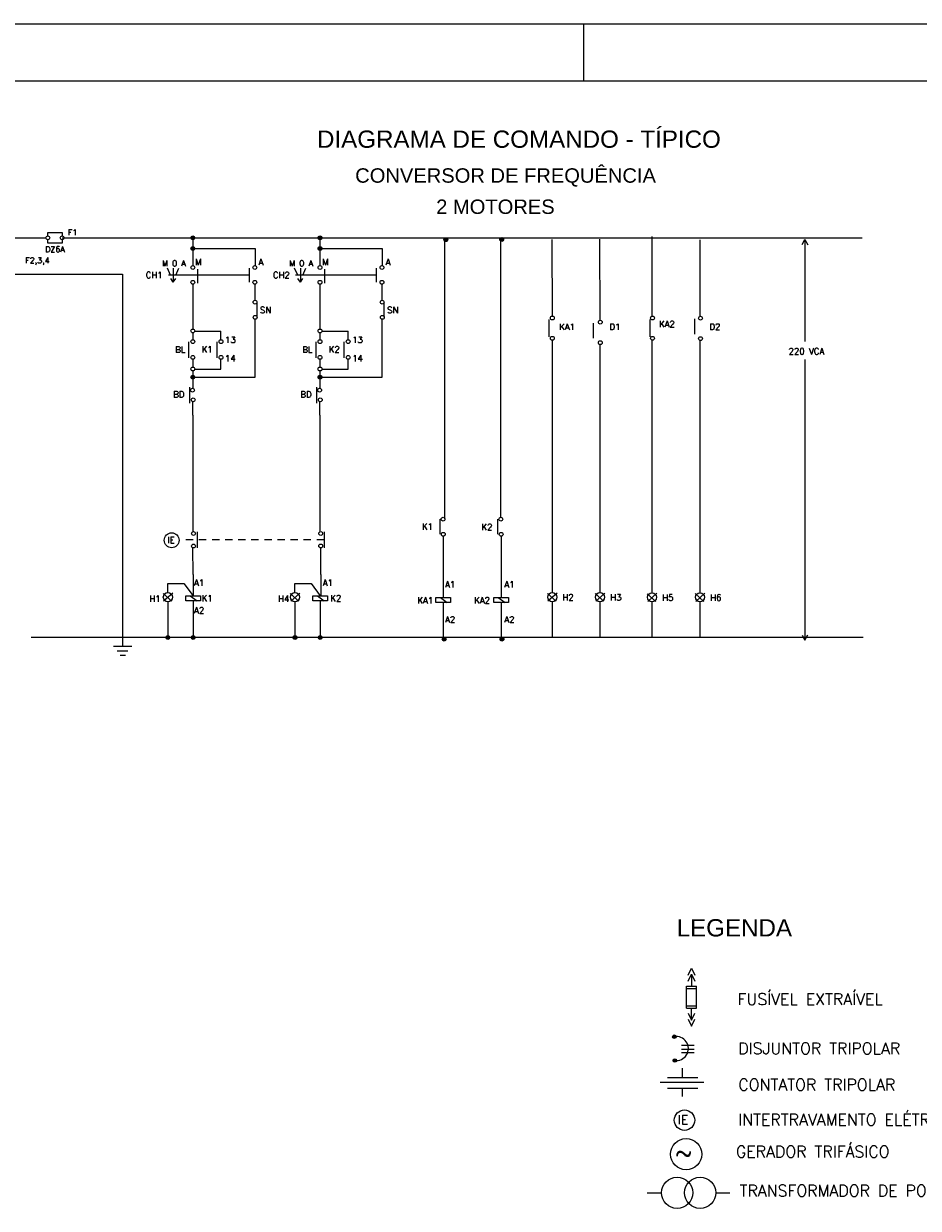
# Model space of a CAD drawing. Header units: millimetres. Extents: x 654.5 to 713.9, y 620.2 to 662.2.
# Tile 5 of 6: x 685.7 to 701.2, y 641.6 to 662.2. Entities that reach past the tile are written whole.
import ezdxf
from ezdxf.enums import TextEntityAlignment as Align

# ---------------------------------------------------------------- set-up
doc = ezdxf.new("R2010")
doc.units = ezdxf.units.MM
doc.linetypes.add('DASHED2', pattern=[9.525, 6.35, -3.175])
for name, color, linetype in [('DIAGRAMA', 8, 'Continuous'), ('ELE_SIMB', 8, 'Continuous'), ('ETXT004', 4, 'Continuous'), ('ETXT0090', 8, 'Continuous'), ('PADRÃO', 4, 'Continuous')]:
    doc.layers.add(name, color=color, linetype=linetype)
doc.styles.add('ROMANS', font='romans.shx')
doc.styles.add('STYLE-ARIAL_3', font='ARIAL.TTF')

msp = doc.modelspace()

# ---------------------------------------------------------------- hatches: boundary and pattern name
at = {"layer": 'DIAGRAMA', "linetype": 'Continuous'}
for points in [[(688.63, 658.482, 1), (688.564, 658.482, 1)], [(690.836, 658.482, 1), (690.769, 658.482, 1)], [(690.836, 658.482, 1), (690.769, 658.482, 1)], [(693.989, 658.453, 1), (693.923, 658.453, 1)], [(688.63, 658.296, 1), (688.564, 658.296, 1)], [(690.836, 658.296, 1), (690.769, 658.296, 1)], [(693.019, 658.449, 1), (692.953, 658.449, 1)], [(688.63, 656.063, 1), (688.564, 656.063, 1)], [(690.836, 656.063, 1), (690.769, 656.063, 1)], [(688.196, 651.544, 1), (688.13, 651.544, 1)], [(688.634, 651.544, 1), (688.568, 651.544, 1)], [(690.402, 651.544, 1), (690.336, 651.544, 1)], [(690.84, 651.544, 1), (690.773, 651.544, 1)], [(692.99, 651.515, 1), (692.924, 651.515, 1)], [(693.993, 651.515, 1), (693.927, 651.515, 1)]]:
    msp.add_hatch(color=2, dxfattribs=at).paths.add_polyline_path(points)
at = {"layer": 'ELE_SIMB'}
for points in [[(696.922, 644.612, 1), (696.983, 644.612, 1)], [(696.93, 644.199, 1), (696.991, 644.199, 1)]]:
    msp.add_hatch(color=256, dxfattribs=at).paths.add_polyline_path(points)

# ---------------------------------------------------------------- linework, layer by layer
at = {"layer": 'DIAGRAMA', "color": 2, "linetype": 'Continuous'}
for p, q in [((696.566, 657.108), (696.565, 658.502)), ((685.446, 658.479), (686.046, 658.479)), ((686.33, 658.482), (688.597, 658.482)), ((688.597, 658.449), (688.597, 658.311)), ((688.597, 658.296), (688.597, 657.999)), ((688.63, 658.482), (690.795, 658.482)), ((688.63, 658.296), (689.676, 658.296)), ((689.676, 658.296), (689.676, 657.995)), ((690.803, 658.449), (690.803, 658.023)), ((690.803, 658.296), (690.803, 657.999)), ((690.82, 658.482), (690.836, 658.482)), ((690.836, 658.296), (691.882, 658.296)), ((691.882, 658.296), (691.882, 657.995)), ((692.972, 653.603), (692.972, 658.416)), ((693.942, 653.631), (693.942, 658.42)), ((694.84, 657.118), (694.833, 658.453)), ((695.664, 657.048), (695.662, 658.46)), ((697.399, 657.111), (697.398, 658.447)), ((699.172, 658.367), (699.217, 658.453)), ((699.217, 658.453), (699.268, 658.359)), ((699.217, 658.453), (699.217, 656.681)), ((689.676, 658.102), (689.676, 657.995)), ((691.882, 658.102), (691.882, 657.995)), ((688.211, 657.834), (688.157, 657.956)), ((688.256, 657.955), (688.256, 657.712)), ((688.3, 657.834), (688.354, 657.956)), ((688.678, 657.935), (688.678, 657.692)), ((689.573, 657.955), (689.573, 657.712)), ((690.417, 657.834), (690.363, 657.956)), ((690.462, 657.955), (690.462, 657.712)), ((690.506, 657.834), (690.56, 657.956)), ((690.884, 657.935), (690.884, 657.692)), ((691.779, 657.955), (691.779, 657.712)), ((685.487, 657.85), (687.377, 657.85)), ((687.377, 657.85), (687.377, 652.469)), ((689.573, 657.834), (688.174, 657.834)), ((688.256, 657.712), (688.213, 657.777)), ((688.256, 657.712), (688.299, 657.777)), ((688.597, 657.676), (688.597, 656.898)), ((691.779, 657.834), (690.38, 657.834)), ((690.462, 657.712), (690.419, 657.777)), ((690.462, 657.712), (690.505, 657.777)), ((690.803, 657.676), (690.803, 656.898)), ((689.713, 657.101), (689.713, 657.364)), ((691.919, 657.101), (691.919, 657.364)), ((694.777, 657.061), (694.777, 656.764)), ((696.529, 657.061), (696.529, 656.764)), ((697.304, 657.072), (697.304, 656.809)), ((695.543, 657.002), (695.543, 656.739)), ((688.522, 656.674), (688.522, 656.395)), ((688.597, 656.831), (688.597, 656.712)), ((689.01, 656.674), (689.01, 656.395)), ((690.728, 656.674), (690.728, 656.395)), ((690.803, 656.831), (690.803, 656.712)), ((691.216, 656.674), (691.216, 656.395)), ((694.838, 652.322), (694.835, 656.704)), ((696.57, 652.32), (696.566, 656.708)), ((697.402, 652.321), (697.399, 656.698)), ((695.667, 652.322), (695.664, 656.628)), ((688.597, 656.372), (688.597, 656.237)), ((690.803, 656.372), (690.803, 656.237)), ((699.217, 656.368), (699.217, 651.497)), ((688.597, 656.171), (688.597, 656.082)), ((688.597, 656.116), (688.597, 656.096)), ((688.597, 656.03), (688.597, 655.903)), ((688.63, 656.063), (689.676, 656.063)), ((690.803, 656.171), (690.803, 656.082)), ((690.803, 656.116), (690.803, 656.096)), ((690.803, 656.03), (690.803, 655.903)), ((690.836, 656.063), (691.882, 656.063)), ((688.538, 655.89), (688.538, 655.611)), ((688.597, 655.903), (688.597, 655.864)), ((690.744, 655.89), (690.744, 655.611)), ((690.803, 655.903), (690.803, 655.864)), ((688.597, 655.403), (688.597, 655.636)), ((690.803, 655.403), (690.803, 655.636)), ((688.597, 655.403), (688.597, 654.158)), ((690.803, 655.403), (690.803, 654.158)), ((688.597, 654.158), (688.597, 653.378)), ((690.803, 654.158), (690.803, 653.38)), ((692.88, 653.598), (692.88, 653.335)), ((693.883, 653.598), (693.883, 653.335)), ((688.669, 653.376), (688.669, 653.097)), ((690.873, 653.376), (690.873, 653.097)), ((692.943, 653.302), (692.943, 652.236)), ((693.946, 653.302), (693.946, 652.236)), ((688.6, 652.636), (688.599, 653.098)), ((690.816, 652.637), (690.816, 653.099)), ((688.6, 652.636), (688.601, 652.266)), ((690.816, 652.637), (690.817, 652.267)), ((687.377, 652.469), (687.377, 651.393)), ((688.163, 652.482), (688.443, 652.482)), ((688.163, 652.322), (688.163, 652.482)), ((688.443, 652.482), (688.601, 652.266)), ((690.369, 652.322), (690.369, 652.482)), ((690.369, 652.482), (690.649, 652.482)), ((690.649, 652.482), (690.807, 652.266)), ((688.079, 652.306), (688.231, 652.171)), ((688.249, 652.313), (688.089, 652.171)), ((688.163, 652.165), (688.163, 651.577)), ((688.551, 652.265), (688.669, 652.177)), ((688.601, 652.177), (688.601, 651.577)), ((690.285, 652.306), (690.437, 652.171)), ((690.455, 652.313), (690.295, 652.171)), ((690.369, 652.165), (690.369, 651.577)), ((690.757, 652.265), (690.875, 652.177)), ((690.807, 652.177), (690.807, 651.577)), ((692.893, 652.236), (693.011, 652.148)), ((692.943, 652.148), (692.943, 651.548)), ((693.896, 652.236), (694.015, 652.148)), ((693.946, 652.148), (693.946, 651.548)), ((694.75, 652.306), (694.901, 652.171)), ((694.919, 652.313), (694.759, 652.171)), ((694.838, 651.543), (694.838, 652.164)), ((695.579, 652.306), (695.73, 652.171)), ((695.748, 652.313), (695.588, 652.171)), ((695.667, 651.543), (695.667, 652.164)), ((696.481, 652.303), (696.633, 652.168)), ((696.651, 652.31), (696.491, 652.168)), ((696.57, 651.543), (696.569, 652.162)), ((697.314, 652.304), (697.466, 652.17)), ((697.484, 652.311), (697.324, 652.17)), ((697.403, 651.543), (697.402, 652.163)), ((700.231, 651.544), (685.792, 651.544)), ((688.568, 651.544), (687.377, 651.544)), ((690.054, 651.544), (688.634, 651.544)), ((690.773, 651.544), (690.402, 651.544)), ((690.773, 651.544), (690.473, 651.544)), ((699.173, 651.583), (699.218, 651.497)), ((699.218, 651.497), (699.269, 651.591)), ((687.219, 651.393), (687.536, 651.393)), ((687.285, 651.314), (687.47, 651.314)), ((687.338, 651.235), (687.43, 651.235))]:
    msp.add_line(p, q, dxfattribs=at)
at = {"layer": 'DIAGRAMA', "color": 2, "linetype": 'ByBlock'}
for p, q in [((686.573, 658.483), (700.213, 658.483)), ((689.676, 657.398), (689.676, 657.674)), ((691.882, 657.398), (691.882, 657.674))]:
    msp.add_line(p, q, dxfattribs=at)
at = {"layer": 'DIAGRAMA', "color": 2}
for p, q in [((689.676, 657.398), (689.676, 657.398)), ((689.676, 656.712), (689.676, 657.068)), ((691.882, 656.711), (691.882, 657.068)), ((688.63, 656.863), (689.085, 656.863)), ((689.085, 656.712), (689.085, 656.863)), ((690.836, 656.863), (691.291, 656.863)), ((691.291, 656.712), (691.291, 656.863)), ((689.676, 656.171), (689.676, 656.712)), ((691.882, 656.171), (691.882, 656.711)), ((689.085, 656.203), (689.085, 656.372)), ((691.291, 656.203), (691.291, 656.372)), ((688.63, 656.203), (689.085, 656.203)), ((689.676, 656.063), (689.676, 656.171)), ((690.836, 656.203), (691.291, 656.203)), ((691.882, 656.063), (691.882, 656.171))]:
    msp.add_line(p, q, dxfattribs=at)
at = {"layer": 'DIAGRAMA', "color": 2, "linetype": 'DASHED2', "ltscale": 0.02}
msp.add_line((690.873, 653.238), (688.394, 653.236), dxfattribs=at)
at = {"layer": 'DIAGRAMA', "color": 2, "linetype": 'Continuous'}
for points in [[(686.079, 658.515), (686.079, 658.575), (686.329, 658.575), (686.329, 658.515)], [(686.329, 658.449), (686.329, 658.389), (686.079, 658.389), (686.079, 658.449)]]:
    msp.add_lwpolyline(points, dxfattribs=at)
for points in [[(688.474, 652.266), (688.728, 652.266), (688.728, 652.177), (688.474, 652.177)], [(690.68, 652.266), (690.934, 652.266), (690.934, 652.177), (690.68, 652.177)], [(692.816, 652.236), (693.07, 652.236), (693.07, 652.148), (692.816, 652.148)], [(693.819, 652.236), (694.073, 652.236), (694.073, 652.148), (693.819, 652.148)]]:
    msp.add_lwpolyline(points, close=True, dxfattribs=at)
for centre, radius in [((686.079, 658.482), 0.0331), ((686.33, 658.482), 0.0331), ((688.597, 658.482), 0.0331), ((690.803, 658.482), 0.0331), ((690.803, 658.482), 0.0331), ((693.956, 658.453), 0.0331), ((688.597, 658.296), 0.0331), ((690.803, 658.296), 0.0331), ((692.986, 658.449), 0.0331), ((688.597, 657.966), 0.0331), ((689.672, 657.966), 0.0331), ((690.803, 657.966), 0.0331), ((691.878, 657.966), 0.0331), ((688.597, 657.709), 0.0331), ((689.672, 657.709), 0.0331), ((690.803, 657.709), 0.0331), ((691.878, 657.709), 0.0331), ((689.676, 657.364), 0.0331), ((691.882, 657.364), 0.0331), ((689.679, 657.101), 0.0331), ((691.886, 657.101), 0.0331), ((694.835, 657.089), 0.0331), ((695.667, 657.016), 0.0331), ((696.572, 657.089), 0.0331), ((697.406, 657.086), 0.0331), ((688.597, 656.865), 0.0331), ((690.803, 656.865), 0.0331), ((688.597, 656.679), 0.0331), ((689.085, 656.679), 0.0331), ((690.803, 656.679), 0.0331), ((691.291, 656.679), 0.0331), ((694.835, 656.737), 0.0331), ((695.667, 656.661), 0.0331), ((696.572, 656.737), 0.0331), ((697.406, 656.731), 0.0331), ((688.597, 656.405), 0.0331), ((689.085, 656.405), 0.0331), ((690.803, 656.405), 0.0331), ((691.291, 656.405), 0.0331), ((688.597, 656.204), 0.0331), ((690.803, 656.204), 0.0331), ((688.597, 656.063), 0.0331), ((690.803, 656.063), 0.0331), ((688.59, 655.837), 0.0331), ((690.796, 655.837), 0.0331), ((688.602, 655.668), 0.0331), ((690.808, 655.668), 0.0331), ((692.939, 653.598), 0.0331), ((693.942, 653.598), 0.0331), ((688.609, 653.347), 0.0331), ((690.815, 653.349), 0.0331), ((692.943, 653.335), 0.0331), ((693.946, 653.335), 0.0331), ((688.609, 653.13), 0.0331), ((690.815, 653.132), 0.0331), ((688.163, 652.243), 0.079), ((690.369, 652.243), 0.079), ((694.833, 652.243), 0.079), ((695.662, 652.243), 0.079), ((696.565, 652.241), 0.079), ((697.397, 652.242), 0.079), ((688.163, 651.544), 0.0331), ((688.601, 651.544), 0.0331), ((690.369, 651.544), 0.0331), ((690.807, 651.544), 0.0331), ((692.957, 651.515), 0.0331), ((693.96, 651.515), 0.0331)]:
    msp.add_circle(centre, radius, dxfattribs=at)
at = {"layer": 'DIAGRAMA', "color": 2}
msp.add_circle((688.229, 653.231), 0.129, dxfattribs=at)
at = {"layer": 'ELE_SIMB', "linetype": 'Continuous'}
for p, q in [((697.25, 645.696, -4.563), (697.25, 645.489, -4.563)), ((697.161, 645.489, -4.563), (697.338, 645.489, -4.563)), ((697.161, 645.109, -4.563), (697.161, 645.489, -4.563)), ((697.161, 645.447, -4.563), (697.338, 645.447, -4.563)), ((697.338, 645.109, -4.563), (697.338, 645.489, -4.563)), ((697.161, 645.15, -4.563), (697.338, 645.15, -4.563)), ((697.161, 645.109, -4.563), (697.338, 645.109, -4.563)), ((697.25, 644.901, -4.563), (697.25, 645.109, -4.563)), ((697.077, 644.463, -6.083), (697.294, 644.463, -6.083)), ((697.077, 644.399, -6.083), (697.294, 644.399, -6.083)), ((697.077, 644.338, -6.083), (697.294, 644.338, -6.083))]:
    msp.add_line(p, q, dxfattribs=at)
for points, elevation in [([(697.19, 645.681), (697.25, 645.8), (697.309, 645.681)], -4.563), ([(697.19, 645.577), (697.25, 645.696), (697.309, 645.577)], -4.563), ([(697.19, 645.02), (697.25, 644.901), (697.309, 645.02)], -4.563), ([(697.19, 644.916), (697.25, 644.797), (697.309, 644.916)], -4.563), ([(696.831, 643.906), (697.359, 643.906)], -4.563), ([(697.095, 643.906), (697.095, 644.065)], -4.563), ([(696.831, 643.72), (697.359, 643.72)], -4.563), ([(697.095, 643.573), (697.095, 643.72)], -4.563), ([(696.481, 641.904), (696.729, 641.904)], -6.083), ([(697.669, 641.904), (697.917, 641.904)], -6.083)]:
    msp.add_lwpolyline(points, dxfattribs=dict(at, elevation=elevation))
at = {"layer": 'ELE_SIMB', "linetype": 'DASHED2', "ltscale": 20, "elevation": -5.475}
msp.add_lwpolyline([(697.464, 643.815), (696.704, 643.815)], dxfattribs=at)
at = {"layer": 'ELE_SIMB'}
for centre in [(696.952, 644.612, -6.083), (696.96, 644.199, -6.083)]:
    msp.add_circle(centre, 0.0305, dxfattribs=at)
at = {"layer": 'ELE_SIMB', "linetype": 'Continuous'}
for centre, radius in [((697.129, 643.164, -4.563), 0.177), ((697.156, 642.572, -6.083), 0.271), ((697, 641.904, -6.083), 0.271), ((697.399, 641.904, -6.083), 0.271)]:
    msp.add_circle(centre, radius, dxfattribs=at)
msp.add_arc((696.987, 644.407, -6.083), 0.209, 261.6305, 100.5726, dxfattribs=at)
at = {"layer": 'PADRÃO', "color": 2}
for p, q in [((654.482, 662.198), (713.882, 662.198)), ((695.382, 661.198), (695.382, 662.198)), ((695.382, 661.198), (695.382, 662.198))]:
    msp.add_line(p, q, dxfattribs=at)
at = {"layer": 'PADRÃO', "color": 1}
msp.add_line((712.882, 661.198), (656.982, 661.198), dxfattribs=at)

# ---------------------------------------------------------------- texts
at = {"layer": 'DIAGRAMA', "color": 2, "style": 'ROMANS'}
for s, height, p in [('F1', 0.1004, (686.51, 658.578)), ('DZ6A', 0.1004, (686.205, 658.283)), ('F2,3,4', 0.1004, (685.899, 658.074)), ('M O A', 0.1004, (688.268, 658.039)), ('M', 0.109, (688.69, 658.059)), ('A', 0.109, (689.779, 658.059)), ('M O A', 0.1004, (690.474, 658.039)), ('M', 0.109, (690.896, 658.059)), ('A', 0.109, (691.985, 658.059)), ('CH1', 0.1086, (687.926, 657.836)), ('CH2', 0.1086, (690.132, 657.836)), ('SN', 0.1086, (689.859, 657.227)), ('SN', 0.1086, (692.066, 657.227)), ('KA2', 0.1086, (696.823, 656.985)), ('KA1', 0.1086, (695.092, 656.936)), ('D1', 0.1086, (695.921, 656.936)), ('D2', 0.1086, (697.656, 656.936)), ('13', 0.1086, (689.248, 656.71)), ('13', 0.1086, (691.454, 656.71)), ('BL', 0.1086, (688.379, 656.542)), ('K1', 0.1086, (688.845, 656.545)), ('14', 0.1086, (689.248, 656.39)), ('BL', 0.1086, (690.584, 656.542)), ('K2', 0.1086, (691.051, 656.544)), ('14', 0.1086, (691.454, 656.39)), ('220 VCA', 0.1086, (699.244, 656.512)), ('BD', 0.1086, (688.353, 655.763)), ('BD', 0.1086, (690.559, 655.763)), ('K1', 0.1086, (692.668, 653.469)), ('K2', 0.1086, (693.7, 653.461)), ('IE', 0.1086, (688.219, 653.235)), ('A1', 0.1086, (688.706, 652.494)), ('A1', 0.1086, (690.939, 652.494)), ('A1', 0.1086, (693.062, 652.465)), ('A1', 0.1086, (694.091, 652.465)), ('H1', 0.1086, (687.941, 652.216)), ('K1', 0.1086, (688.845, 652.224)), ('H4', 0.1086, (690.173, 652.216)), ('K2', 0.1086, (691.078, 652.224)), ('KA1', 0.1086, (692.631, 652.187)), ('KA2', 0.1086, (693.616, 652.187)), ('H2', 0.1086, (695.107, 652.238)), ('H3', 0.1086, (695.937, 652.238)), ('H5', 0.1086, (696.839, 652.235)), ('H6', 0.1086, (697.672, 652.236)), ('A2', 0.1086, (688.706, 652.015)), ('A2', 0.1086, (693.062, 651.855)), ('A2', 0.1086, (694.091, 651.855))]:
    msp.add_text(s, height=height, dxfattribs=at).set_placement(p, align=Align.MIDDLE)
at = {"layer": 'ELE_SIMB', "linetype": 'Continuous', "style": 'ROMANS'}
for s, height, p in [('IE', 0.158, (697.01, 643.092, -4.563)), ('~', 0.292, (696.966, 642.455, -6.083))]:
    msp.add_text(s, height=height, dxfattribs=at).set_placement(p)
at = {"layer": 'ETXT004', "color": 2, "style": 'STYLE-ARIAL_3'}
for s, height, p in [('DIAGRAMA DE COMANDO - TÍPICO ', 0.3, (690.751, 660.044)), ('CONVERSOR DE FREQUÊNCIA', 0.25, (691.414, 659.438)), (' 2 MOTORES', 0.25, (692.722, 658.896)), ('LEGENDA', 0.3, (696.992, 646.353, -4.563))]:
    msp.add_text(s, height=height, dxfattribs=at).set_placement(p)
at = {"layer": 'ETXT0090', "color": 2, "linetype": 'Continuous', "style": 'ROMANS'}
for s, p in [('FUSÍVEL EXTRAÍVEL', (698.049, 645.165, -4.563)), ('DISJUNTOR TRIPOLAR', (698.062, 644.309, -4.563)), ('CONTATOR TRIPOLAR', (698.062, 643.679, -4.563)), ('INTERTRAVAMENTO ELÉTRICO', (698.062, 643.072, -4.563)), ('GERADOR TRIFÁSICO', (698.021, 642.518, -6.083)), ('TRANSFORMADOR DE POTÊNCIA', (698.084, 641.84, -6.083))]:
    msp.add_text(s, height=0.2, dxfattribs=at).set_placement(p)

doc.saveas('drawing.dxf')
